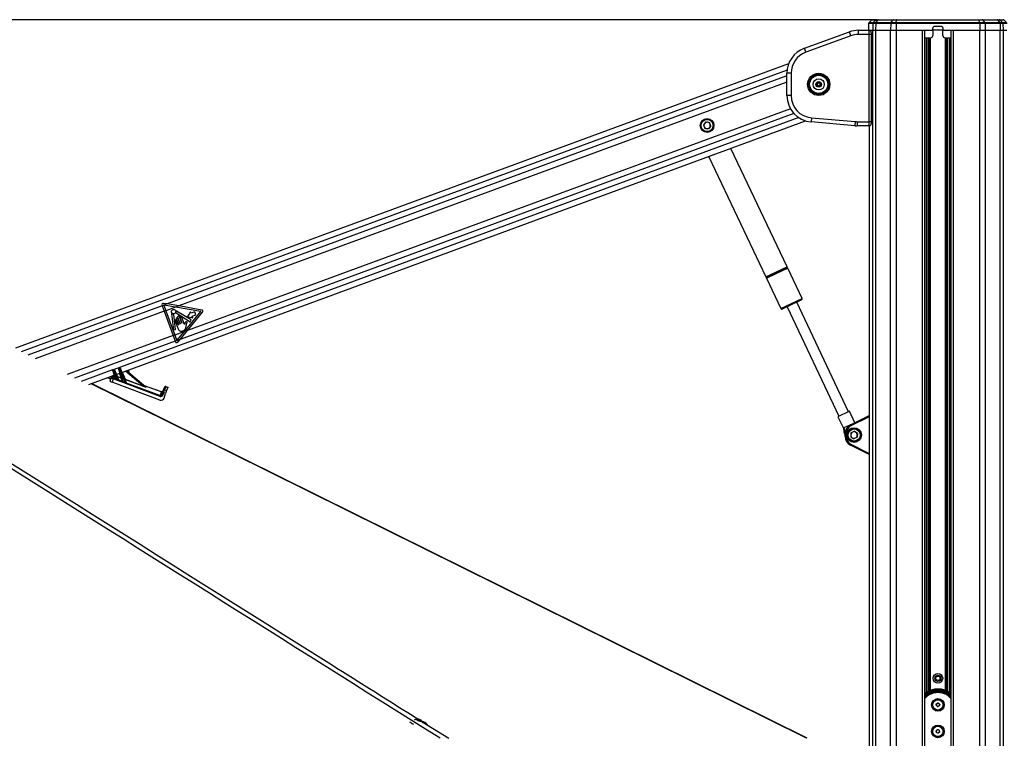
# Model space of a CAD drawing. Header units: millimetres. Extents: x 20 to 26059, y 28 to 17777.
# Tile 20 of 72: x 7369 to 9224, y 6769 to 8122. Entities that reach past the tile are written whole.
import ezdxf

# ---------------------------------------------------------------- set-up
doc = ezdxf.new("R2010")
doc.units = ezdxf.units.MM
doc.header["$LTSCALE"] = 2
doc.layers.add('COMPONENT_GEOMETRY', color=7, linetype='Continuous')
doc.styles.add('SLDTEXTSTYLE0', font='TXT', dxfattribs={"width": 0.75})
doc.dimstyles.new('SLDDIMSTYLE0', dxfattribs={"dimtxt": 150, "dimasz": 6.604, "dimexe": 0, "dimexo": 0.0625, "dimgap": 37.5, "dimtad": 0, "dimtih": 1, "dimtoh": 1, "dimdec": 0, "dimrnd": 1e-09, "dimzin": 12, "dimdsep": 46, "dimtxsty": 'SLDTEXTSTYLE0', "dimsah": 1, "dimcen": 0.09, "dimadec": 0, "dimazin": 3, "dimtfac": 1, "dimtdec": 0, "dimtofl": 0, "dimtmove": 0, "dimatfit": 3, "dimfxl": 1, "dimfrac": 2, "dimtolj": 1, "dimtzin": 12, "dimarcsym": 0})

# ---------------------------------------------------------------- blocks, each defined once
blk = doc.blocks.new('_D_3')
at = {"layer": 'COMPONENT_GEOMETRY', "color": 7}
for p, q in [((8984.1, 8122.3), (1577.7, 8122.3)), ((1584, 8122.3), (1584, 5436.3)), ((1283.9, 5405.9), (1238.2, 5405.9)), ((1238.2, 5405.9), (1238.2, 5167.7)), ((1884.1, 5405.9), (1929.8, 5405.9)), ((1929.8, 5405.9), (1929.8, 5167.7)), ((1238.2, 5167.7), (1283.9, 5167.7)), ((1929.8, 5167.7), (1884.1, 5167.7)), ((1584, 2257.3), (1584, 4943.3)), ((8778.9, 2257.3), (1577.7, 2257.3))]:
    blk.add_line(p, q, dxfattribs=at)
for points in [[(1584, 8122.3), (1583, 8115.7), (1585, 8115.7)], [(1584, 2257.3), (1585, 2263.9), (1583, 2263.9)]]:
    blk.add_solid(points, dxfattribs=at)
at = {"layer": 'COMPONENT_GEOMETRY', "color": 7, "char_height": 150, "attachment_point": 1, "style": 'SLDTEXTSTYLE0'}
for s, insert in [('9\'7.45"', (1283.9, 5361.1)), ('2933mm', (1174.9, 5136.7))]:
    blk.add_mtext(s, dxfattribs=dict(at, insert=insert))

msp = doc.modelspace()

# ---------------------------------------------------------------- linework, layer by layer
at = {"color": 7, "linetype": 'Continuous', "lineweight": 25}
for p, q in [((8973.45, 8121.48), (8969, 8117.19)), ((8975.53, 8122.33), (8983.23, 8122.33)), ((8976.82, 8117.19), (8981.18, 8121.48)), ((8985.12, 8121.48), (8981.18, 8121.48)), ((8981.98, 8117.19), (8985.12, 8121.48)), ((8983.23, 8122.33), (8986.59, 8122.33)), ((9013.37, 8121.48), (8985.12, 8121.48)), ((8986.59, 8122.33), (9014.84, 8122.33)), ((9010.23, 8117.19), (9013.37, 8121.48)), ((9020.72, 8121.48), (9013.37, 8121.48)), ((9014.84, 8122.33), (9021.13, 8122.33)), ((9019.85, 8117.19), (9020.72, 8121.48)), ((9176.2, 8121.48), (9020.72, 8121.48)), ((9021.13, 8122.33), (9175.79, 8122.33)), ((9175.79, 8122.33), (9182.08, 8122.33)), ((9177.07, 8117.19), (9176.2, 8121.48)), ((9183.55, 8121.48), (9176.2, 8121.48)), ((9182.08, 8122.33), (9210.33, 8122.33)), ((9186.69, 8117.19), (9183.55, 8121.48)), ((9211.8, 8121.48), (9183.55, 8121.48)), ((9210.33, 8122.33), (9213.7, 8122.33)), ((9214.94, 8117.19), (9211.8, 8121.48)), ((9215.74, 8121.48), (9211.8, 8121.48)), ((9213.7, 8122.33), (9221.39, 8122.33)), ((9220.1, 8117.19), (9215.74, 8121.48)), ((9227.92, 8117.19), (9223.48, 8121.48)), ((8948.89, 8094.33), (8948.89, 8102.33)), ((8948.89, 8102.33), (8968.71, 8102.33)), ((8968.04, 8106.4), (8967.97, 8102.33)), ((8968.08, 8115.08), (8968, 8110.33)), ((8968, 8110.33), (8968.03, 8110.33)), ((8968.73, 8102.33), (8975.71, 8102.33)), ((8968.91, 8102.33), (8975.71, 8102.33)), ((8975.93, 8115.08), (8975.71, 8102.33)), ((8975.71, 8102.33), (8981.17, 8102.33)), ((8981.33, 8115.08), (8975.93, 8115.08)), ((8976.82, 8117.19), (8981.98, 8117.19)), ((8981.33, 8115.08), (8981.17, 8102.33)), ((8981.17, 8102.33), (9009.42, 8102.33)), ((9009.58, 8115.08), (8981.33, 8115.08)), ((8981.98, 8117.19), (9010.23, 8117.19)), ((9009.58, 8115.08), (9009.42, 8102.33)), ((9009.42, 8102.33), (9019.62, 8102.33)), ((9019.67, 8115.08), (9009.58, 8115.08)), ((9010.23, 8117.19), (9019.85, 8117.19)), ((9019.67, 8115.08), (9019.62, 8102.33)), ((9019.62, 8102.33), (9089.12, 8102.33)), ((9019.62, 8102.33), (9069.53, 8102.33)), ((9177.25, 8115.08), (9019.67, 8115.08)), ((9019.85, 8117.19), (9177.07, 8117.19)), ((9073.82, 2354.33), (9073.82, 8102.33)), ((9089.12, 8102.32), (9088.95, 8092.26)), ((9089.12, 8102.33), (9089.19, 8106.4)), ((9107.8, 8102.33), (9089.12, 8102.33)), ((9093.19, 8110.33), (9103.73, 8110.33)), ((9107.73, 8106.4), (9107.8, 8102.33)), ((9107.8, 8102.33), (9177.3, 8102.33)), ((9107.97, 8092.26), (9107.8, 8102.32)), ((9123.1, 8102.33), (9123.1, 2354.33)), ((9127.39, 8102.33), (9177.3, 8102.33)), ((9177.07, 8117.19), (9186.69, 8117.19)), ((9177.25, 8115.08), (9177.3, 8102.33)), ((9187.34, 8115.08), (9177.25, 8115.08)), ((9177.3, 8102.33), (9187.5, 8102.33)), ((9186.69, 8117.19), (9214.94, 8117.19)), ((9187.34, 8115.08), (9187.5, 8102.33)), ((9215.59, 8115.08), (9187.34, 8115.08)), ((9187.5, 8102.33), (9215.75, 8102.33)), ((9214.94, 8117.19), (9220.1, 8117.19)), ((9215.59, 8115.08), (9215.75, 8102.33)), ((9221, 8115.08), (9215.59, 8115.08)), ((9215.75, 8102.33), (9221.21, 8102.33)), ((9221, 8115.08), (9221.21, 8102.33)), ((9221.21, 8102.33), (9228.21, 8102.33)), ((9221.21, 8102.33), (9228.01, 8102.33)), ((8846.98, 8068.44), (8931.79, 8099.31)), ((8934.53, 8091.79), (8849.71, 8060.92)), ((8934.53, 8091.79), (8931.79, 8099.31)), ((8969.34, 8094.33), (8948.89, 8094.33)), ((8969.34, 7930.33), (8969.34, 8094.33)), ((8973.34, 7930.33), (8973.34, 8094.33)), ((9073.82, 8088.33), (9084.95, 8088.33)), ((9111.97, 8088.33), (9123.1, 8088.33)), ((8849.71, 8060.92), (8846.98, 8068.44)), ((8817.37, 8039.3), (7361.53, 7503.92)), ((8822.08, 8021.46), (8814.08, 8021.46)), ((8814.08, 7979.52), (8814.08, 8021.46)), ((8822.08, 8021.46), (8822.08, 7979.52)), ((8870.08, 8002.79), (8874.08, 8005.1)), ((8870.08, 7998.18), (8870.08, 8002.79)), ((8874.08, 7995.87), (8870.08, 7998.18)), ((8871.08, 8002.22), (8874.08, 8003.95)), ((8871.08, 7998.75), (8871.08, 8002.22)), ((8874.08, 7997.02), (8871.08, 7998.75)), ((8874.08, 8005.1), (8878.08, 8002.79)), ((8874.08, 8003.95), (8877.08, 8002.22)), ((8877.08, 7998.75), (8874.08, 7997.02)), ((8878.08, 7998.18), (8874.08, 7995.87)), ((8877.08, 8002.22), (8877.08, 7998.75)), ((8878.08, 8002.79), (8878.08, 7998.18)), ((8822.08, 7979.52), (8814.08, 7979.52)), ((8860.42, 7937.68), (8859.72, 7929.71)), ((8860.42, 7937.68), (8942.6, 7930.49)), ((7562.02, 7458.32), (8849.36, 7931.73)), ((8661.41, 7929.78), (8656.91, 7924.37)), ((8656.91, 7924.37), (8659.34, 7917.77)), ((8666.27, 7916.57), (8659.34, 7917.77)), ((8661.41, 7929.78), (8668.35, 7928.58)), ((8670.78, 7921.97), (8666.27, 7916.57)), ((8670.78, 7921.97), (8668.35, 7928.58)), ((8941.9, 7922.52), (8859.72, 7929.71)), ((8942.6, 7930.49), (8941.9, 7922.52)), ((8946.26, 7930.33), (8969.34, 7930.33)), ((8946.26, 7930.33), (8946.26, 7922.33)), ((8968.71, 7922.33), (8946.26, 7922.33)), ((8968.9, 7922.33), (8968.71, 7922.33)), ((8968.9, 7922.35), (8968.9, 6751.62)), ((8814.52, 7656.89), (8708.79, 7880.04)), ((8667.11, 7864.71), (8667.38, 7863.99)), ((8667.38, 7863.99), (8774.49, 7637.92)), ((8842.71, 7597.39), (8815.67, 7654.46)), ((8775.64, 7635.49), (8802.68, 7578.42)), ((7637.48, 7585.04), (7637.93, 7583.81)), ((7646.9, 7587.11), (7637.93, 7583.81)), ((7637.93, 7583.81), (7641.78, 7573.33)), ((7646.9, 7587.11), (7640.18, 7588.28)), ((7641.01, 7584.84), (7644.83, 7574.45)), ((7662.78, 7581.05), (7641.01, 7584.84)), ((7668.86, 7583.29), (7646.9, 7587.11)), ((7668.86, 7583.29), (7662.78, 7581.05)), ((7712.56, 7575.69), (7668.86, 7583.29)), ((8823.55, 7586.1), (8805.34, 7577.47)), ((8841.76, 7594.72), (8823.55, 7586.1)), ((8930.18, 7384.32), (8832.55, 7590.36)), ((7644.83, 7574.45), (7641.78, 7573.33)), ((7641.78, 7573.33), (7658.63, 7527.51)), ((7662.78, 7581.05), (7644.83, 7574.45)), ((7644.83, 7574.45), (7661.68, 7528.63)), ((7655.41, 7568.71), (7659.34, 7538.34)), ((7663.17, 7538.84), (7659.46, 7567.58)), ((7710.62, 7572.73), (7662.78, 7581.05)), ((7663.86, 7570.29), (7690.7, 7553.76)), ((7692.63, 7556.99), (7664.75, 7573.66)), ((7679.54, 7535.19), (7710.62, 7572.73)), ((7691.31, 7572.6), (7685.56, 7563.79)), ((7685.6, 7537.42), (7714.02, 7571.74)), ((7692.45, 7569.5), (7691.31, 7572.6)), ((7699.33, 7572.03), (7692.45, 7569.5)), ((7694.51, 7563.9), (7701.38, 7566.43)), ((7701.38, 7566.43), (7699.33, 7572.03)), ((8814.55, 7581.83), (8912.18, 7375.79)), ((7662.24, 7554.91), (7667.64, 7540.25)), ((7664.35, 7559.1), (7668.48, 7547.88)), ((7668.08, 7547.73), (7665.06, 7555.94)), ((7666.9, 7562.09), (7671.4, 7549.86)), ((7671, 7549.71), (7667.16, 7560.13)), ((7674.61, 7551.04), (7670.11, 7563.27)), ((7671.55, 7560.61), (7675.01, 7551.19)), ((7679.63, 7548.55), (7674.76, 7561.79)), ((7682.72, 7544.52), (7683.74, 7549.35)), ((7685.56, 7563.79), (7695.65, 7560.81)), ((7690.7, 7553.76), (7692.63, 7556.99)), ((7695.65, 7560.81), (7694.51, 7563.9)), ((7661.68, 7528.63), (7658.63, 7527.51)), ((7658.63, 7527.51), (7662.49, 7517.03)), ((7659.34, 7538.34), (7663.17, 7538.84)), ((7679.54, 7535.19), (7661.68, 7528.63)), ((7661.68, 7528.63), (7665.5, 7518.24)), ((7665.5, 7518.24), (7679.54, 7535.19)), ((7671.43, 7520.32), (7685.6, 7537.42)), ((7685.6, 7537.42), (7679.54, 7535.19)), ((7671.43, 7520.32), (7662.49, 7517.03)), ((7662.49, 7517.03), (7662.94, 7515.8)), ((7667.1, 7515.09), (7671.43, 7520.32)), ((7544.64, 7461.57), (7544.49, 7462.03)), ((7549.21, 7447.67), (7544.64, 7461.57)), ((7545.09, 7463.28), (7546.46, 7463.79)), ((7545.09, 7463.28), (7545.58, 7461.92)), ((7546.98, 7462.44), (7545.58, 7461.92)), ((7545.58, 7461.92), (7550.76, 7446.13)), ((7546.98, 7462.44), (7546.46, 7463.79)), ((7554.18, 7444.78), (7546.98, 7462.44)), ((7547.74, 7463.23), (7547.92, 7462.78)), ((7547.92, 7462.78), (7555.31, 7444.67)), ((7551.34, 7454.39), (7558.15, 7456.9)), ((7555.87, 7463.82), (7555.72, 7464.28)), ((7562.87, 7442.51), (7555.87, 7463.82)), ((7556.33, 7465.53), (7557.81, 7466.07)), ((7556.33, 7465.53), (7556.81, 7464.16)), ((7558.33, 7464.72), (7556.81, 7464.16)), ((7556.81, 7464.16), (7564.54, 7440.64)), ((7558.33, 7464.72), (7557.81, 7466.07)), ((7568.87, 7438.88), (7558.33, 7464.72)), ((7559.09, 7465.51), (7559.27, 7465.07)), ((7559.27, 7465.07), (7569.83, 7439.18)), ((7570.89, 7461.58), (7606.74, 7430.82)), ((7576.44, 7456.83), (7574.13, 7462.78)), ((7499.72, 7435.41), (7547.47, 7452.97)), ((8852.15, 6769.36), (7504.71, 7437.24)), ((7534.88, 7448.34), (7537.38, 7447.18)), ((7539.8, 7441.96), (7541.79, 7447.72)), ((7541.79, 7447.72), (7542.64, 7450.19)), ((7545.47, 7446.11), (7543.32, 7439.88)), ((7633.48, 7406.24), (7543.32, 7439.88)), ((7545.22, 7451.39), (7544.37, 7448.91)), ((7545.47, 7446.11), (7546.13, 7447.87)), ((7633.8, 7413.15), (7545.47, 7446.11)), ((7546.13, 7447.87), (7548.68, 7446.92)), ((7553.34, 7450.77), (7553.18, 7450.33)), ((7553.18, 7450.33), (7555.6, 7444.39)), ((7560.33, 7447.66), (7553.18, 7450.33)), ((7553.34, 7450.77), (7560.5, 7448.1)), ((7555.59, 7444.34), (7562.24, 7441.86)), ((7560.5, 7448.1), (7560.33, 7447.66)), ((7562.23, 7441.89), (7560.33, 7447.66)), ((7567.66, 7444.92), (7567.83, 7445.36)), ((7567.66, 7444.92), (7570.11, 7438.92)), ((7601.33, 7432.36), (7567.66, 7444.92)), ((7567.83, 7445.36), (7601.49, 7432.8)), ((7570.11, 7438.92), (7570.12, 7438.91)), ((7570.11, 7438.92), (7634.46, 7414.91)), ((7601.33, 7432.36), (7601.49, 7432.8)), ((7603.7, 7433.43), (7636.94, 7421.97)), ((7605.81, 7431.66), (7606.89, 7430.74)), ((7634.46, 7414.91), (7636.8, 7421.69)), ((7637.09, 7416.25), (7638.62, 7420.68)), ((7638.62, 7420.68), (7639.84, 7424.22)), ((7640.54, 7420.11), (7639.01, 7415.69)), ((7639.84, 7424.22), (7641.87, 7430.11)), ((7644.32, 7418.81), (7640.54, 7420.11)), ((7641.3, 7410.04), (7644.32, 7418.81)), ((7641.87, 7430.11), (7642.09, 7430.74)), ((7644.4, 7431.31), (7642.37, 7425.42)), ((7642.37, 7425.42), (7646.15, 7424.12)), ((7646.15, 7424.12), (7644.32, 7418.81)), ((7644.63, 7431.98), (7644.4, 7431.31)), ((7648.18, 7430.01), (7644.4, 7431.31)), ((7644.63, 7431.98), (7648.41, 7430.68)), ((7648.18, 7430.01), (7646.15, 7424.12)), ((7648.41, 7430.68), (7648.18, 7430.01)), ((7633.8, 7413.15), (7634.46, 7414.91)), ((8932.02, 7385.19), (8910.33, 7374.91)), ((8942.25, 7363.6), (8932.02, 7385.19)), ((8910.33, 7374.91), (8920.61, 7353.23)), ((8938.24, 7361.58), (8921.6, 7353.69)), ((8933.75, 7359.32), (8968.9, 7377.05)), ((8920.61, 7353.23), (8921.6, 7353.69)), ((8920.61, 7353.23), (8921.15, 7347.4)), ((8923.86, 7341.69), (8922.17, 7345.25)), ((8925.81, 7343.25), (8923.86, 7343.25)), ((8923.86, 7337.41), (8923.86, 7343.25)), ((8925.81, 7343.25), (8925.81, 7337.41)), ((8934.79, 7344.21), (8934.36, 7337.19)), ((8934.79, 7344.21), (8941.09, 7347.35)), ((8946.96, 7343.47), (8941.09, 7347.35)), ((8946.96, 7343.47), (8946.53, 7336.44)), ((8925.81, 7337.41), (8923.86, 7337.41)), ((8934.36, 7337.19), (8940.23, 7333.3)), ((8946.53, 7336.44), (8940.23, 7333.3)), ((8968.9, 7303.61), (8933.75, 7321.34)), ((9095.1, 6831.48), (9096.05, 6834.81)), ((9097.51, 6828.99), (9095.1, 6831.48)), ((9096.05, 6834.81), (9099.41, 6835.66)), ((9100.87, 6829.84), (9097.51, 6828.99)), ((9099.41, 6835.66), (9101.82, 6833.17)), ((9101.82, 6833.17), (9100.87, 6829.84)), ((8118.48, 6804.65), (8121.11, 6804.53)), ((8118.93, 6803.5), (8118.48, 6804.65)), ((8120.57, 6802.82), (8121.11, 6804.53)), ((8121.11, 6804.53), (8124.18, 6803.26)), ((8109.93, 6796.58), (8111.26, 6795.95)), ((8122, 6802.23), (8118.93, 6803.5)), ((8124.63, 6802.11), (8122, 6802.23)), ((8123.83, 6802.15), (8124.18, 6803.26)), ((8124.18, 6803.26), (8124.63, 6802.11)), ((9095.19, 6783.47), (9097.82, 6785.73)), ((9095.83, 6780.07), (9095.19, 6783.47)), ((9099.1, 6778.92), (9095.83, 6780.07)), ((9097.82, 6785.73), (9101.09, 6784.58)), ((9101.73, 6781.18), (9099.1, 6778.92)), ((9101.09, 6784.58), (9101.73, 6781.18))]:
    msp.add_line(p, q, dxfattribs=at)
at = {"color": 8, "linetype": 'Continuous', "lineweight": 25}
for p, q in [((8981.18, 8121.48), (8973.45, 8121.48)), ((9223.48, 8121.48), (9215.74, 8121.48)), ((8975.93, 8115.08), (8968.08, 8115.08)), ((8969, 8117.19), (8976.82, 8117.19)), ((8975.71, 2354.33), (8975.71, 8102.33)), ((8981.17, 8102.33), (8981.17, 2354.33)), ((9009.42, 2354.33), (9009.42, 8102.33)), ((9019.62, 8102.33), (9019.62, 2354.33)), ((9069.53, 2354.33), (9069.53, 8102.33)), ((9127.39, 8102.33), (9127.39, 2354.33)), ((9177.3, 2354.33), (9177.3, 8102.33)), ((9187.5, 8102.33), (9187.5, 2354.33)), ((9215.75, 2354.33), (9215.75, 8102.33)), ((9220.1, 8117.19), (9227.92, 8117.19)), ((9228.84, 8115.08), (9221, 8115.08)), ((9221.21, 8102.33), (9221.21, 2354.33)), ((8973.34, 8094.33), (8969.34, 8094.33)), ((9076.75, 6855.67), (9076.75, 8088.33)), ((9079.57, 8088.33), (9079.57, 6857.35)), ((9082.57, 6858.81), (9082.57, 8088.33)), ((9083.99, 8088.33), (9083.99, 6859.39)), ((9112.93, 6859.39), (9112.93, 8088.33)), ((9114.35, 8088.33), (9114.35, 6858.81)), ((9117.35, 6857.35), (9117.35, 8088.33)), ((9120.17, 8088.33), (9120.17, 6855.67)), ((8814.42, 8027.31), (7372.46, 7497.04)), ((8814.08, 8016.32), (7646.9, 7587.11)), ((8814.08, 8004.43), (7668.86, 7583.29)), ((8820.61, 7954.81), (7685.6, 7537.42)), ((8836.41, 7937.87), (7547.2, 7463.77)), ((8827.48, 7945.45), (7671.43, 7520.32)), ((8968.91, 7922.35), (8968.91, 6751.61)), ((8973.34, 7930.33), (8969.34, 7930.33)), ((8675.11, 7867.65), (8667.38, 7863.99)), ((8774.49, 7637.92), (8794.5, 7647.4)), ((8814.43, 7656.42), (8774.91, 7637.7)), ((8815.67, 7654.46), (8775.64, 7635.49)), ((8775.73, 7635.96), (8795.49, 7645.32)), ((8794.5, 7647.4), (8814.52, 7656.89)), ((8795.49, 7645.32), (8815.25, 7654.69)), ((7637.93, 7583.81), (7384.93, 7490.77)), ((8802.68, 7578.42), (8822.7, 7587.9)), ((8822.7, 7587.9), (8842.71, 7597.39)), ((7641.78, 7573.33), (7398.64, 7483.92)), ((7658.63, 7527.51), (7458.88, 7454.05)), ((7662.49, 7517.03), (7472.71, 7447.24)), ((7544.55, 7462.8), (7485.4, 7441.05)), ((7551.79, 7454.56), (7553.34, 7450.77)), ((7560.5, 7448.1), (7557.66, 7456.72)), ((7562.47, 7458.49), (7567.83, 7445.36)), ((7601.49, 7432.8), (7568.84, 7460.83)), ((7548.56, 7447.05), (7546.71, 7452.69)), ((7636.8, 7421.69), (7604.34, 7432.88)), ((8968.9, 7374.83), (8934.6, 7357.53)), ((8934.6, 7323.12), (8968.9, 7305.82)), ((8127.53, 6800.65), (8177.35, 6769.33))]:
    msp.add_line(p, q, dxfattribs=at)
at = {"color": 7, "linetype": 'Continuous', "lineweight": 25, "flags": 128}
for points in [[(9021.13, 8122.33), (9021.08, 8122.31), (9021.02, 8122.27), (9020.97, 8122.2), (9020.91, 8122.11), (9020.86, 8121.99), (9020.81, 8121.84), (9020.77, 8121.67), (9020.72, 8121.48)], [(9175.79, 8122.33), (9175.84, 8122.31), (9175.9, 8122.27), (9175.96, 8122.2), (9176.01, 8122.11), (9176.06, 8121.99), (9176.11, 8121.84), (9176.16, 8121.67), (9176.2, 8121.48)], [(8124.34, 6801.47), (8125.51, 6801.55), (8126.07, 6801.91), (8125.94, 6802.5), (8125.15, 6803.22), (8123.81, 6803.96), (8122.13, 6804.62), (8120.36, 6805.08), (8118.77, 6805.29), (8117.6, 6805.21), (8117.04, 6804.85), (8117.16, 6804.26), (8117.96, 6803.54), (8119.3, 6802.8), (8120.98, 6802.14), (8122.75, 6801.67), (8124.34, 6801.47)]]:
    msp.add_lwpolyline(points, dxfattribs=at)
at = {"color": 8, "linetype": 'Continuous', "lineweight": 25, "flags": 128}
msp.add_lwpolyline([(8851.13, 6769.33), (7696.33, 7341.73), (7504.1, 7437.02)], dxfattribs=at)
at = {"color": 7, "linetype": 'Continuous', "lineweight": 25}
for centre, radius in [((8874.08, 8000.49), 21), ((8874.08, 8000.49), 18.8), ((8874.08, 8000.49), 17.5), ((8874.08, 8000.49), 17.1), ((8874.08, 8000.49), 10.5), ((8874.08, 8000.49), 5.25), ((8663.84, 7923.17), 13), ((8663.84, 7923.17), 11.4), ((7659.23, 7572.86), 4.08), ((8940.66, 7340.33), 13.8), ((8940.66, 7340.33), 13), ((8940.66, 7340.33), 11.4), ((9098.46, 6882.33), 9), ((9098.46, 6882.33), 5.83), ((9098.46, 6882.33), 4.13), ((9098.46, 6832.33), 11.91), ((9098.46, 6832.33), 11.21), ((9098.46, 6832.33), 9.75), ((9098.46, 6782.33), 11.91), ((9098.46, 6782.33), 11.21), ((9098.46, 6782.33), 9.75)]:
    msp.add_circle(centre, radius, dxfattribs=at)
for centre, radius, start, end in [((8975.53, 8119.33), 3, 90, 134), ((8983.23, 8119.41), 2.91, 90.09493, 134.69918), ((8986.68, 8120.46), 1.86, 92.6482, 146.83731), ((9014.93, 8120.46), 1.86, 92.6482, 146.83731), ((9181.99, 8120.46), 1.86, 33.16269, 87.3518), ((9210.24, 8120.46), 1.86, 33.16269, 87.3518), ((9213.69, 8119.41), 2.91, 45.30082, 89.90507), ((9221.39, 8119.33), 3, 46, 90), ((8948.89, 8052.33), 50, 90, 110), ((8971.08, 8115.03), 3, 134, 179), ((8978.95, 8115.04), 3.03, 134.70505, 179.11948), ((8985, 8115.11), 3.67, 145.46671, 180.35228), ((9013.25, 8115.11), 3.67, 145.46671, 180.35228), ((9030.97, 8115.18), 11.31, 169.73862, 180.46484), ((9165.95, 8115.18), 11.31, 359.53516, 10.26138), ((9183.67, 8115.11), 3.67, 359.64772, 34.53329), ((9211.92, 8115.11), 3.67, 359.64772, 34.53329), ((9217.97, 8115.04), 3.03, 0.88052, 45.29495), ((8948.89, 8052.33), 42, 90, 110), ((9084.95, 8092.33), 4, 270, 359), ((9111.97, 8092.33), 4, 181, 270), ((8864.08, 8021.46), 50, 110, 180), ((8864.08, 8021.46), 42, 110, 180), ((8874.08, 8000.49), 3, 120, 180), ((8874.08, 8000.49), 3, 180, 240), ((8874.08, 8000.49), 3, 60, 120), ((8874.08, 8000.49), 3, 240, 300), ((8874.08, 8000.49), 3, 0, 60), ((8874.08, 8000.49), 3, 300, 0), ((8864.08, 7979.52), 50, 180, 265), ((8864.08, 7979.52), 42, 180, 265), ((8663.84, 7923.17), 6.09, 140.19054, 200.19054), ((8663.84, 7923.17), 6.1, 200.19054, 260.19054), ((8663.84, 7923.17), 6.09, 80.19054, 140.19054), ((8663.84, 7923.17), 6.1, 260.19054, 320.19054), ((8663.84, 7923.17), 6.1, 20.19054, 80.19054), ((8663.84, 7923.17), 6.1, 320.19054, 20.19054), ((8946.26, 7972.33), 50, 265, 270), ((8946.26, 7972.33), 42, 265, 270), ((8815.1, 7655.68), 1, 131.95351, 278.75041), ((8814.16, 7656.72), 0.4, 311.95351, 25.35196), ((8815.31, 7654.29), 0.4, 25.35196, 98.75041), ((8774.85, 7638.09), 0.4, 205.35196, 278.75041), ((8775.06, 7636.71), 1, 311.95351, 98.75041), ((8776, 7635.67), 0.4, 131.95351, 205.35196), ((7639.76, 7585.88), 2.43, 80.13285, 200.19054), ((8840.91, 7596.53), 2, 295.35196, 25.35196), ((7655.81, 7568.76), 0.406, 50.15624, 187.37237), ((7659.23, 7572.86), 4.93, 230.15624, 268.15636), ((7659.05, 7567.53), 0.406, 7.37237, 88.15636), ((7664.07, 7570.63), 0.406, 155.31775, 238.39147), ((7659.23, 7572.86), 4.93, 335.31775, 4.8589), ((7664.54, 7573.31), 0.406, 59.12875, 184.8589), ((7712.14, 7573.29), 2.43, 320.36831, 80.13285), ((8804.49, 7579.27), 2, 205.35196, 295.35196), ((7663.65, 7555.42), 1.5, 20.19054, 200.19054), ((7665.76, 7559.62), 1.5, 20.19054, 200.19054), ((7668.51, 7562.68), 1.71, 20.19054, 200.19054), ((7668.28, 7547.8), 0.214, 200.19054, 20.19054), ((7671.2, 7549.79), 0.214, 200.19054, 20.19054), ((7673.16, 7561.2), 1.71, 20.19054, 200.19054), ((7674.81, 7551.12), 0.214, 200.19054, 20.19054), ((7665.22, 7516.64), 2.43, 200.19054, 320.36831), ((7545.44, 7462.35), 1, 110.19054, 198.19054), ((7547.58, 7455.02), 7.19, 106.20344, 114.17764), ((7546.81, 7462.85), 1, 22.19054, 110.19054), ((7549.92, 7455.88), 7.19, 106.20344, 114.17764), ((7556.67, 7464.59), 1, 110.19054, 198.19054), ((7558.82, 7457.26), 7.19, 106.20344, 114.17764), ((7558.16, 7465.14), 1, 22.19054, 110.19054), ((7561.27, 7458.17), 7.19, 106.20344, 114.17764), ((7543.66, 7447.05), 1.99, 69.13815, 160.52003), ((7544.52, 7449.53), 1.99, 69.13815, 160.52003), ((7548.73, 7447.52), 0.501, 250.38281, 16.9229), ((7548.78, 7447.44), 0.533, 259.1742, 8.84477), ((7537.42, 7451.36), 14.33, 337.06503, 338.58757), ((7551.89, 7454.01), 3.55, 286.27986, 294.10123), ((7553.33, 7450.79), 0.481, 202.36422, 251.36358), ((7540.33, 7450.24), 14.89, 337.05536, 338.46696), ((7555.75, 7444.85), 0.481, 202.36422, 251.36358), ((7555.77, 7444.82), 0.509, 203.197, 248.44738), ((7560.5, 7448.13), 0.501, 250.38281, 16.9229), ((7559.49, 7451.59), 3.63, 286.12321, 294.25788), ((7562.4, 7442.36), 0.501, 250.38281, 16.9229), ((7562.4, 7442.34), 0.508, 252.25582, 14.97795), ((7549.14, 7446.85), 16.61, 336.92635, 338.01408), ((7566.38, 7448.61), 3.55, 286.27986, 294.10123), ((7567.82, 7445.38), 0.481, 202.36422, 251.36358), ((7552.84, 7445.43), 17.32, 336.79918, 337.75241), ((7570.27, 7439.38), 0.481, 202.36422, 251.36358), ((7570.27, 7439.36), 0.475, 202.42556, 251.94755), ((7605.92, 7432.05), 0.403, 229.45783, 254.3686), ((7607, 7431.13), 0.403, 229.45783, 254.3686), ((7637.5, 7423.54), 1.99, 249.13815, 340.52003), ((7637.6, 7423.86), 2, 250.97673, 340.97673), ((7634.97, 7405.49), 10.97, 68.36481, 78.84857), ((7636.49, 7409.92), 10.97, 68.36481, 78.84857), ((7641.71, 7423.56), 1.98, 70.47082, 160.46172), ((7643.74, 7429.45), 1.98, 70.47082, 160.46172), ((7643.98, 7430.09), 2, 70.97673, 160.97673), ((8941.86, 7343.25), 18, 116.76925, 180), ((8941.81, 7343.25), 16, 116.76925, 180), ((8953.21, 7367.47), 21.09, 202.7286, 208.10027), ((8940.66, 7340.33), 6.09, 116.50176, 176.50176), ((8940.66, 7340.33), 6.1, 56.50176, 116.50176), ((8940.66, 7340.33), 6.1, 356.50176, 56.50176), ((8941.86, 7337.41), 18, 180, 243.23075), ((8941.81, 7337.41), 16, 180, 243.23075), ((8940.66, 7340.33), 6.09, 176.50176, 236.50176), ((8940.66, 7340.33), 6.09, 236.50176, 296.50176), ((8940.66, 7340.33), 6.1, 296.50176, 356.50176), ((8953.21, 7313.18), 21.09, 151.89973, 157.2714), ((9098.46, 6822.33), 39.79, 51.73954, 128.26046), ((9098.46, 6822.33), 36, 46.80845, 133.19155), ((9098.46, 6832.33), 3, 164.07117, 224.07117), ((9098.46, 6832.33), 3, 104.07117, 164.07117), ((9098.46, 6832.33), 3, 224.07117, 284.07117), ((9098.46, 6832.33), 3, 44.07117, 104.07117), ((9098.46, 6832.33), 3, 284.07117, 344.07117), ((9098.46, 6832.33), 3, 344.07117, 44.07117), ((8118.83, 6794.68), 10.63, 93.64921, 126.41277), ((8120.77, 6820.18), 25.97, 228.9644, 245.35226), ((8118.83, 6794.68), 10.63, 17.1952, 51.55259), ((8118.52, 6776.79), 26.12, 44.05393, 71.07619), ((9098.46, 6782.33), 3, 130.70083, 190.70083), ((9098.46, 6782.33), 3, 190.70083, 250.70083), ((9098.46, 6782.33), 3, 70.70083, 130.70083), ((9098.46, 6782.33), 3, 250.70083, 310.70083), ((9098.46, 6782.33), 3, 10.70083, 70.70083), ((9098.46, 6782.33), 3, 310.70083, 10.70083)]:
    msp.add_arc(centre, radius, start, end, dxfattribs=at)
at = {"color": 8, "linetype": 'Continuous', "lineweight": 25}
for centre, radius, start, end in [((7546.85, 7453.23), 0.511, 264.57864, 315.80244), ((9098.46, 6822.33), 39.21, 51.06683, 128.93317), ((9098.46, 6822.33), 38.21, 49.84559, 130.15441), ((9098.46, 6822.33), 36.9, 48.11222, 131.88778), ((9098.46, 6822.33), 33.9, 43.37546, 136.62454), ((9098.46, 6822.33), 33.08, 41.8522, 138.1478)]:
    msp.add_arc(centre, radius, start, end, dxfattribs=at)
at = {"color": 7, "linetype": 'Continuous', "lineweight": 25}
for centre, major_axis, ratio, start_param, end_param in [((7531.29, 7447.93), (9.37, -3.51), 0.177897, 0.0046558, 0.9315825), ((7543.55, 7440.56), (3.75, -1.4), 0.177897, 3.1462485, 4.7182008), ((7545.56, 7446.36), (3.76, -1.35), 0.0660033, 3.1424327, 4.714385), ((7546.24, 7448.21), (1.87, -0.7), 0.177897, 3.1462485, 4.7182008), ((7550.36, 7446.37), (1.8, -0.71), 0.1362995, 3.2545119, 3.5640471), ((7550.53, 7446.83), (1.33, -0.88), 0.1413197, 3.3197123, 3.6292475), ((7484.52, 7468.76), (103.01, -38.38), 0.0181876, 0.8366672, 0.8808163), ((7484.52, 7468.75), (103.01, -38.37), 0.0227344, 0.8366623, 0.8808113), ((7553.85, 7445.58), (1.45, -0.96), 0.1251415, 6.2702879, 6.4642886), ((7553.68, 7445.12), (1.92, -0.76), 0.1279519, 6.2112461, 6.4052468), ((7564.03, 7441.21), (1.8, -0.71), 0.1362995, 3.2545119, 3.3397095), ((7564.2, 7441.67), (1.33, -0.88), 0.1413197, 3.3197123, 3.4049099), ((7484.52, 7468.76), (103.01, -38.38), 0.0181876, 0.6199395, 0.6897734), ((7484.52, 7468.75), (103.01, -38.37), 0.0227344, 0.6199346, 0.6897684), ((7600.06, 7433.31), (6.9, -2.67), 0.0588183, 4.92051, 6.4481137), ((7600.23, 7433.77), (6.58, -3.05), 0.0492954, 4.9284986, 6.4561024), ((7601.77, 7433.16), (4.09, -1.56), 0.0595806, 0.1643064, 0.4192357), ((7635.2, 7416.9), (0.7, 2.01), 0.9409984, 3.1202246, 4.7157707), ((7630.43, 7403.06), (6.52, 18.91), 0.0141088, 0, 0.1763148), ((7640.45, 7419.85), (1.96, 5.67), 0.0003891, 4.758392, 6.0949637), ((7635.62, 7412), (2.03, 5.8), 0.976801, 3.121226, 4.7167721), ((7635.23, 7416.99), (1.35, 3.87), 0.976801, 3.121226, 4.7167721)]:
    msp.add_ellipse(centre, major_axis=major_axis, ratio=ratio, start_param=start_param, end_param=end_param, dxfattribs=at)
at = {"color": 8, "linetype": 'Continuous', "lineweight": 25}
for centre, major_axis, ratio, start_param, end_param in [((7533.29, 7453.74), (9.35, -3.56), 0.2225987, 0.0071227, 0.3446099), ((7533.98, 7455.59), (11.24, -4.21), 0.177897, 0.0046558, 0.2710737)]:
    msp.add_ellipse(centre, major_axis=major_axis, ratio=ratio, start_param=start_param, end_param=end_param, dxfattribs=at)
at = {"color": 7, "linetype": 'Continuous', "lineweight": 25}
for points, knots in [([(8968.03, 8110.33), (8968.04, 8110.28), (8968.05, 8110.19), (8968.06, 8109.5), (8968.06, 8108.49), (8968.05, 8107.39), (8968.04, 8106.67), (8968.04, 8106.4)], [0, 0, 0, 0, 0.217103, 0.4342071, 0.6512847, 0.8683252, 1, 1, 1, 1]), ([(8969.34, 8094.33), (8969.34, 8094.54), (8969.34, 8094.98), (8969.34, 8095.64), (8969.32, 8096.3), (8969.31, 8096.94), (8969.28, 8097.77), (8969.25, 8098.55), (8969.21, 8099.28), (8969.16, 8099.95), (8969.11, 8100.55), (8969.05, 8101.07), (8969, 8101.4), (8968.95, 8101.69), (8968.9, 8101.93), (8968.86, 8102.1), (8968.81, 8102.24), (8968.76, 8102.31), (8968.72, 8102.32), (8968.71, 8102.33)], [0, 0, 0, 0, 0.0521624, 0.1046824, 0.1583286, 0.2123635, 0.2644173, 0.3702554, 0.4241617, 0.476376, 0.5825405, 0.6366131, 0.6893258, 0.742402, 0.7966231, 0.8512393, 0.8881232, 0.9624853, 1, 1, 1, 1]), ([(8973.34, 8094.32), (8973.34, 8094.34), (8973.35, 8094.97), (8973.3, 8096.24), (8973.1, 8098.01), (8972.8, 8099.35), (8972.08, 8100.69), (8971.12, 8101.62), (8969.95, 8102.24), (8969.09, 8102.26), (8968.71, 8102.28)], [0, 0, 0, 0, 0.0050458, 0.1662392, 0.333839, 0.5365994, 0.6556089, 0.7719465, 0.8989347, 1, 1, 1, 1]), ([(9089.19, 8106.4), (9089.25, 8106.84), (9089.35, 8107.74), (9090.06, 8108.93), (9091.09, 8109.81), (9092.2, 8110.27), (9092.92, 8110.31), (9093.19, 8110.33)], [0, 0, 0, 0, 0.21705108, 0.43410338, 0.65113431, 0.86818561, 1, 1, 1, 1]), ([(9103.73, 8110.33), (9104.18, 8110.28), (9105.08, 8110.19), (9106.27, 8109.5), (9107.18, 8108.49), (9107.65, 8107.39), (9107.7, 8106.67), (9107.73, 8106.4)], [0, 0, 0, 0, 0.217103, 0.4342071, 0.6512847, 0.8683252, 1, 1, 1, 1]), ([(8160.96, 6769.33), (7871.55, 6951.31), (7436.5, 7224.86), (6856.01, 7590.06), (6499.83, 7814.2), (6289.58, 7946.85), (6224.63, 7987.83)], [0, 0, 0, 0, 0.4481648, 0.6736838, 0.89920284, 1, 1, 1, 1]), ([(8968.71, 7922.33), (8968.78, 7922.42), (8968.92, 7922.6), (8969.11, 7924), (8969.26, 7926.07), (8969.33, 7928.31), (8969.34, 7929.77), (8969.34, 7930.33)], [0, 0, 0, 0, 0.21710182, 0.43457673, 0.65162645, 0.86674738, 1, 1, 1, 1]), ([(8968.79, 7922.36), (8968.86, 7922.35), (8969.43, 7922.28), (8970.38, 7922.63), (8971.42, 7923.28), (8972.13, 7924.08), (8972.61, 7924.94), (8972.93, 7925.89), (8973.15, 7927.04), (8973.31, 7928.56), (8973.33, 7929.75), (8973.34, 7930.32)], [0, 0, 0, 0, 0.020938, 0.1520927, 0.2585486, 0.3539794, 0.4457733, 0.548323, 0.6854561, 0.8484265, 1, 1, 1, 1]), ([(7679.86, 7548.74), (7679.82, 7548.7), (7679.76, 7548.63), (7679.68, 7548.57), (7679.64, 7548.56), (7679.63, 7548.55)], [0, 0, 0, 0, 0.5139901, 0.9849014, 1, 1, 1, 1]), ([(7680.4, 7550.53), (7680.33, 7550.21), (7680.21, 7549.6), (7679.97, 7549.02), (7679.86, 7548.74)], [0, 0, 0, 0, 0.5191471, 1, 1, 1, 1]), ([(7682.29, 7553.31), (7681.83, 7552.87), (7681, 7552.08), (7680.59, 7551.02), (7680.4, 7550.53)], [0, 0, 0, 0, 0.5468478, 1, 1, 1, 1]), ([(7683.74, 7549.35), (7683.98, 7550.13), (7684.29, 7551.1), (7684.72, 7552.27), (7684.68, 7552.91), (7684.45, 7553.41), (7684.13, 7553.69), (7683.68, 7553.88), (7682.96, 7553.82), (7682.51, 7553.48), (7682.29, 7553.31)], [0, 0, 0, 0, 0.369532, 0.4622338, 0.5578405, 0.6537113, 0.7001721, 0.7470017, 0.8728446, 1, 1, 1, 1]), ([(7667.64, 7540.25), (7668.03, 7539.36), (7668.78, 7537.66), (7671.14, 7535.99), (7673.89, 7535.59), (7676.61, 7536.18), (7679.08, 7537.38), (7681.15, 7539.27), (7682.2, 7541.84), (7682.55, 7543.63), (7682.72, 7544.52)], [0, 0, 0, 0, 0.1310602, 0.2510236, 0.3769161, 0.5013552, 0.6271609, 0.7506501, 0.8753565, 1, 1, 1, 1]), ([(7550.62, 7445.78), (7550.56, 7445.8), (7550.2, 7445.95), (7549.64, 7446.27), (7549.03, 7446.67), (7548.77, 7446.85), (7548.68, 7446.92)], [0, 0, 0, 0, 0.0843107, 0.4612175, 0.7968703, 1, 1, 1, 1]), ([(7549.3, 7447.53), (7549.38, 7447.44), (7549.58, 7447.22), (7550.02, 7446.74), (7550.44, 7446.35), (7550.72, 7446.16), (7550.76, 7446.13)], [0, 0, 0, 0, 0.2052766, 0.54887, 0.9210651, 1, 1, 1, 1]), ([(7555.59, 7444.34), (7555.55, 7444.33), (7555.49, 7444.29), (7555.24, 7444.24), (7554.91, 7444.23), (7554.49, 7444.28), (7554.2, 7444.38), (7554.04, 7444.44)], [0, 0, 0, 0, 0.1837229, 0.3577538, 0.5459259, 0.7461896, 1, 1, 1, 1]), ([(7554.18, 7444.78), (7554.3, 7444.71), (7554.51, 7444.58), (7554.83, 7444.5), (7555.07, 7444.51), (7555.24, 7444.56), (7555.28, 7444.6), (7555.31, 7444.62)], [0, 0, 0, 0, 0.2616949, 0.4547577, 0.6342319, 0.8078503, 1, 1, 1, 1]), ([(7564.42, 7440.35), (7564.35, 7440.38), (7564, 7440.53), (7563.39, 7440.92), (7562.78, 7441.39), (7562.37, 7441.73), (7562.28, 7441.82), (7562.24, 7441.86)], [0, 0, 0, 0, 0.0729694, 0.3847223, 0.7213984, 0.8927684, 1, 1, 1, 1]), ([(7562.89, 7442.47), (7562.92, 7442.43), (7563, 7442.31), (7563.31, 7441.9), (7563.76, 7441.35), (7564.21, 7440.87), (7564.49, 7440.67), (7564.54, 7440.64)], [0, 0, 0, 0, 0.1052615, 0.2802231, 0.6261442, 0.9328781, 1, 1, 1, 1]), ([(7570.12, 7438.91), (7570.12, 7438.9), (7570.14, 7438.86), (7570.11, 7438.77), (7569.96, 7438.63), (7569.73, 7438.52), (7569.43, 7438.46), (7569.1, 7438.49), (7568.87, 7438.57), (7568.76, 7438.61)], [0, 0, 0, 0, 0.0324038, 0.2220781, 0.3811988, 0.5433613, 0.6728153, 0.8347469, 1, 1, 1, 1]), ([(7568.87, 7438.88), (7568.96, 7438.83), (7569.1, 7438.74), (7569.28, 7438.69), (7569.42, 7438.69), (7569.5, 7438.71), (7569.62, 7438.76), (7569.74, 7438.86), (7569.84, 7439.01), (7569.85, 7439.12), (7569.83, 7439.17), (7569.83, 7439.18)], [0, 0, 0, 0, 0.1655111, 0.2835853, 0.3149316, 0.4135053, 0.4333733, 0.5928838, 0.760419, 0.9651718, 1, 1, 1, 1]), ([(8921.18, 7347.36), (8921.17, 7347.37), (8921.12, 7347.47), (8921.37, 7346.95), (8921.76, 7346.12), (8922.1, 7345.41), (8922.17, 7345.25)], [0, 0, 0, 0, 0.0548491, 0.3757748, 0.8636648, 1, 1, 1, 1]), ([(8921.6, 7353.69), (8921.66, 7352.69), (8921.84, 7349.88), (8922.04, 7347.07), (8922.17, 7345.25)], [0, 0, 0, 0, 0.3551365, 1, 1, 1, 1])]:
    msp.add_open_spline(points, degree=3, knots=knots, dxfattribs=at)
at = {"color": 8, "linetype": 'Continuous', "lineweight": 25}
msp.add_open_spline([(6239.1, 7987.83), (6331.15, 7929.96), (6583.56, 7771.27), (7155.97, 7411.41), (7691.04, 7075.05), (8065.93, 6839.37), (8120.59, 6805.01)], degree=3, knots=[0, 0, 0, 0, 0.1466143, 0.4020107, 0.9128079, 1, 1, 1, 1], dxfattribs=at)

# ---------------------------------------------------------------- dimensions: what is measured, and where the dimension line sits
at = {"layer": 'COMPONENT_GEOMETRY', "color": 7}
dim = msp.add_linear_dim(base=(1584.03, 8122.33), p1=(8781.46, 2257.33), p2=(8986.59, 8122.33), angle=90, dimstyle='SLDDIMSTYLE0', dxfattribs=at)
dim.commit()
dim.dimension.update_dxf_attribs({"geometry": '_D_3', "text_midpoint": (1584.03, 5189.83), "dimtype": 160})

doc.saveas('drawing.dxf')
